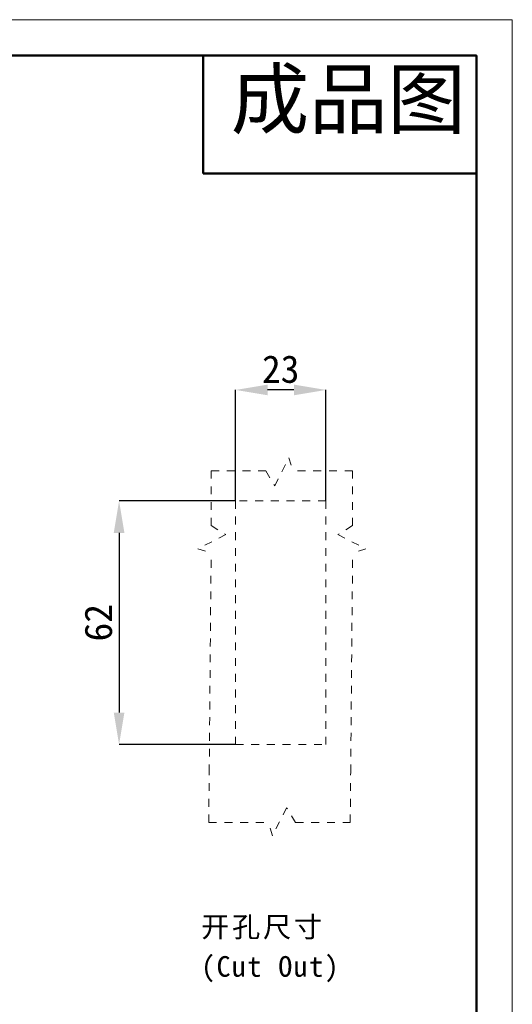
# Model space of a CAD drawing. Header units: millimetres. Extents: x 10 to 553, y 34 to 418.
# Tile 10 of 10: x 427 to 553, y 167 to 418. Entities that reach past the tile are written whole.
import ezdxf

# ---------------------------------------------------------------- set-up
doc = ezdxf.new("R2010")
doc.units = ezdxf.units.MM
doc.header["$LTSCALE"] = 2
doc.header["$PDSIZE"] = -1
doc.linetypes.add('虚线', pattern=[2, 1, -1])
doc.layers.add('7标注层', color=3, linetype='Continuous')
for name, color, linetype, lineweight in [('尺寸线层', 3, 'Continuous', 18), ('粗实线层', 7, 'Continuous', 50), ('细实线层', 3, 'Continuous', 18), ('虚线层', 6, '虚线', 18)]:
    doc.layers.add(name, color=color, linetype=linetype, lineweight=lineweight)
doc.styles.add('SLDTEXTSTYLE5', font='TXT', dxfattribs={"width": 0.7})
doc.styles.add('TEXTSTYLE_2', font='arial.ttf')
doc.dimstyles.new('SLDDIMSTYLE0', dxfattribs={"dimtxt": 7, "dimasz": 8.16, "dimexe": 0, "dimexo": 0.0625, "dimgap": 1.75, "dimtad": 2, "dimrnd": 1e-09, "dimzin": 12, "dimdsep": 46, "dimtxsty": 'SLDTEXTSTYLE5', "dimsah": 1, "dimcen": 0.09, "dimadec": 0, "dimazin": 3, "dimtfac": 1, "dimtofl": 0, "dimtmove": 0, "dimatfit": 3, "dimfxl": 1, "dimfrac": 2, "dimtolj": 1, "dimtzin": 12, "dimarcsym": 0})

# ---------------------------------------------------------------- blocks, each defined once
blk = doc.blocks.new('*D15')
at = {"layer": '7标注层', "color": 0, "lineweight": -2, "transparency": 16777216}
for p, q in [((482.05, 295.28), (452.49, 295.28)), ((452.49, 287.12), (452.49, 241.44)), ((482.05, 233.28), (452.49, 233.28))]:
    blk.add_line(p, q, dxfattribs=at)
at = {"layer": '7标注层', "color": 0, "transparency": 16777216}
for points in [[(451.13, 287.12), (453.85, 287.12), (452.49, 295.28)], [(451.13, 241.44), (453.85, 241.44), (452.49, 233.28)]]:
    blk.add_solid(points, dxfattribs=at)
at = {"layer": 'Defpoints', "color": 0, "transparency": 16777216}
for p in [(482.12, 295.28), (452.49, 233.28), (482.12, 233.28)]:
    blk.add_point(p, dxfattribs=at)
at = {"layer": '7标注层', "color": 0, "transparency": 16777216, "insert": (447.24, 264.28), "char_height": 7, "attachment_point": 5, "rotation": 90}
blk.add_mtext('\\A1;62', dxfattribs=at)
blk = doc.blocks.new('*D16')
at = {"layer": '7标注层', "color": 0, "lineweight": -2, "transparency": 16777216}
for p, q in [((482.12, 295.35), (482.12, 323.49)), ((496.96, 323.49), (490.28, 323.49)), ((505.12, 295.35), (505.12, 323.49))]:
    blk.add_line(p, q, dxfattribs=at)
at = {"layer": '7标注层', "color": 0, "transparency": 16777216}
for points in [[(490.28, 324.85), (490.28, 322.13), (482.12, 323.49)], [(496.96, 324.85), (496.96, 322.13), (505.12, 323.49)]]:
    blk.add_solid(points, dxfattribs=at)
at = {"layer": 'Defpoints', "color": 0, "transparency": 16777216}
for p in [(482.12, 323.49), (482.12, 295.28), (505.12, 295.28)]:
    blk.add_point(p, dxfattribs=at)
at = {"layer": '7标注层', "color": 0, "transparency": 16777216, "insert": (493.62, 328.74), "char_height": 7, "attachment_point": 5}
blk.add_mtext('\\A1;23', dxfattribs=at)

msp = doc.modelspace()

# ---------------------------------------------------------------- linework, layer by layer
at = {"layer": '粗实线层'}
for p, q in [((473.859, 408.527), (473.859, 378.527)), ((473.859, 378.527), (543.42, 378.527))]:
    msp.add_line(p, q, dxfattribs=at)
msp.add_lwpolyline([(42.354, 408.527), (543.42, 408.527), (543.42, 40.66), (42.354, 40.66)], close=True, dxfattribs=at)
at = {"layer": '细实线层'}
msp.add_lwpolyline([(9.777, 417.665), (552.557, 417.665), (552.557, 33.88), (9.777, 33.88)], close=True, dxfattribs=at)
at = {"layer": '虚线层'}
for p, q in [((492.102, 299.134), (495.71, 306.254)), ((495.71, 306.254), (496.726, 302.877)), ((475.916, 302.877), (489.824, 302.877)), ((475.916, 288.97), (475.916, 302.877)), ((489.824, 302.877), (492.102, 299.134)), ((511.916, 302.877), (496.726, 302.877)), ((511.916, 288.97), (511.916, 302.877)), ((505.117, 295.284), (482.117, 295.284)), ((482.117, 295.284), (482.117, 233.284)), ((505.117, 233.284), (505.117, 295.284)), ((475.916, 288.97), (479.659, 286.691)), ((511.916, 288.97), (508.174, 286.691)), ((479.659, 286.691), (472.539, 283.084)), ((508.174, 286.691), (515.294, 283.084)), ((472.539, 283.084), (475.916, 282.067)), ((515.294, 283.084), (511.916, 282.067)), ((475.422, 226.239), (475.916, 282.067)), ((511.422, 226.239), (511.916, 282.067)), ((482.117, 233.284), (505.117, 233.284)), ((475.309, 213.488), (475.422, 226.239)), ((511.309, 213.488), (511.422, 226.239)), ((495.123, 217.231), (491.515, 210.111)), ((497.401, 213.488), (495.123, 217.231)), ((475.309, 213.488), (490.499, 213.488)), ((491.515, 210.111), (490.499, 213.488)), ((497.401, 213.488), (511.309, 213.488))]:
    msp.add_line(p, q, dxfattribs=at)

# ---------------------------------------------------------------- texts
at = {"color": 3, "linetype": 'Continuous', "insert": (480.911, 404.821), "char_height": 14.6204, "width": 64.24962, "attachment_point": 1, "line_spacing_factor": 0.9, "style": 'TEXTSTYLE_2'}
msp.add_mtext('成品图', dxfattribs=at)
at = {"layer": '尺寸线层', "insert": (473.356, 189.548), "char_height": 5.25, "width": 170.61682, "attachment_point": 1, "line_spacing_factor": 1.15057}
msp.add_mtext('{\\fSimSun|b1|i0|c134|p2;\\T1.1;开孔尺寸\\P(Cut Out)}', dxfattribs=at)

# ---------------------------------------------------------------- dimensions: what is measured, and where the dimension line sits
at = {"layer": '7标注层'}
dim = msp.add_linear_dim(base=(482.117, 323.488), p1=(505.117, 295.284), p2=(482.117, 295.284), dimstyle='SLDDIMSTYLE0', override={"dimtxsty": 'Standard'}, dxfattribs=at)
dim.commit()
dim.dimension.update_dxf_attribs({"geometry": '*D16', "text_midpoint": (493.617, 328.738)})
dim = msp.add_linear_dim(base=(452.488, 233.284), p1=(482.117, 295.284), p2=(482.117, 233.284), angle=90, dimstyle='SLDDIMSTYLE0', override={"dimtxsty": 'Standard'}, dxfattribs=at)
dim.commit()
dim.dimension.update_dxf_attribs({"geometry": '*D15', "text_midpoint": (447.238, 264.284)})

doc.saveas('drawing.dxf')
